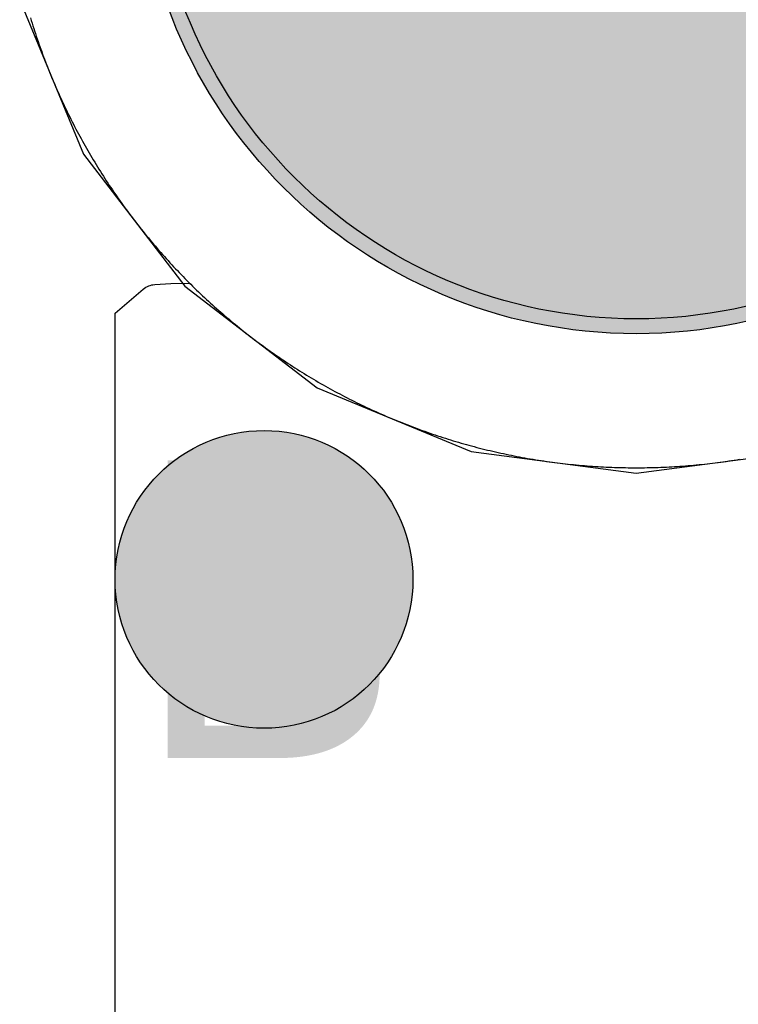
# Model space of a CAD drawing. Header units: millimetres. Extents: x -1.5 to 11.1, y -3 to 5.
# Tile 157 of 256: x 0.4086 to 0.4568, y 2.8215 to 2.8876. Entities that reach past the tile are written whole.
import ezdxf

# ---------------------------------------------------------------- set-up
doc = ezdxf.new("R2010")
doc.units = ezdxf.units.MM
doc.header["$MEASUREMENT"] = 0
for name, color, linetype, true_color in [('BottomLayer', 5, 'Continuous', 0x0000ff), ('BottomSolder', 6, 'Continuous', 0xff00ff), ('DrillDrawing', 1, 'Continuous', 0xff0000), ('Metal_2', 7, 'Continuous', 0x7f0000), ('Metal_3', 7, 'Continuous', 0x3f7f00), ('TopLayer', 1, 'Continuous', 0xff0000), ('TopSolder', 7, 'Continuous', 0x7f007f)]:
    doc.layers.add(name, color=color, linetype=linetype, true_color=true_color)
doc.styles.add('textstyle573', font='txt')

# ---------------------------------------------------------------- blocks, each defined once
blk = doc.blocks.new('USB_I_________5')
at = {"layer": 'BottomLayer', "true_color": 0x0000ff}
h = blk.add_hatch(color=5, dxfattribs=at)
edge = h.paths.add_edge_path(flags=0)
edge.add_arc((-0.4, -0.2), 0.0325, 0, 360)
at = {"layer": 'BottomSolder', "true_color": 0xff00ff}
h = blk.add_hatch(color=6, dxfattribs=at)
edge = h.paths.add_edge_path(flags=0)
edge.add_arc((-0.4, -0.2), 0.0335, 0, 360)
at = {"layer": 'Metal_2', "true_color": 0x7f0000}
h = blk.add_hatch(color=16, dxfattribs=at)
edge = h.paths.add_edge_path(flags=0)
edge.add_arc((-0.4, -0.2), 0.0325, 0, 360)
at = {"layer": 'Metal_3', "true_color": 0x3f7f00}
h = blk.add_hatch(color=76, dxfattribs=at)
edge = h.paths.add_edge_path(flags=0)
edge.add_arc((-0.4, -0.2), 0.0325, 0, 360)
at = {"layer": 'TopLayer', "true_color": 0xff0000}
h = blk.add_hatch(color=1, dxfattribs=at)
edge = h.paths.add_edge_path(flags=0)
edge.add_arc((-0.4, -0.2), 0.0325, 0, 360)
at = {"layer": 'TopSolder', "true_color": 0x7f007f}
h = blk.add_hatch(color=216, dxfattribs=at)
edge = h.paths.add_edge_path(flags=0)
edge.add_arc((-0.4, -0.2), 0.0335, 0, 360)
at = {"layer": 'BottomLayer', "color": 5, "true_color": 0x0000ff}
blk.add_circle((-0.4, -0.2), 0.0325, dxfattribs=at)
at = {"layer": 'BottomSolder', "color": 6, "true_color": 0xff00ff}
blk.add_circle((-0.4, -0.2), 0.0335, dxfattribs=at)
at = {"layer": 'Metal_2', "color": 16, "true_color": 0x7f0000}
blk.add_circle((-0.4, -0.2), 0.0325, dxfattribs=at)
at = {"layer": 'Metal_3', "color": 76, "true_color": 0x3f7f00}
blk.add_circle((-0.4, -0.2), 0.0325, dxfattribs=at)
at = {"layer": 'TopLayer', "color": 1, "true_color": 0xff0000}
blk.add_circle((-0.4, -0.2), 0.0325, dxfattribs=at)
at = {"layer": 'TopSolder', "color": 216, "true_color": 0x7f007f}
blk.add_circle((-0.4, -0.2), 0.0335, dxfattribs=at)

msp = doc.modelspace()

# ---------------------------------------------------------------- hatches: boundary and pattern name
at = {"layer": 'BottomLayer', "true_color": 0x0000ff}
h = msp.add_hatch(color=5, dxfattribs=at)
edge = h.paths.add_edge_path(flags=0)
edge.add_arc((0.425, 2.85), 0.01, 0, 360)
at = {"layer": 'Metal_2', "true_color": 0x7f0000}
h = msp.add_hatch(color=16, dxfattribs=at)
edge = h.paths.add_edge_path(flags=0)
edge.add_arc((0.425, 2.85), 0.01, 0, 360)
at = {"layer": 'Metal_3', "true_color": 0x3f7f00}
h = msp.add_hatch(color=76, dxfattribs=at)
edge = h.paths.add_edge_path(flags=0)
edge.add_arc((0.425, 2.85), 0.01, 0, 360)
at = {"layer": 'TopLayer', "true_color": 0xff0000}
h = msp.add_hatch(color=1, dxfattribs=at)
edge = h.paths.add_edge_path(flags=0)
edge.add_arc((0.425, 2.85), 0.01, 0, 360)

# ---------------------------------------------------------------- linework, layer by layer
at = {"layer": 'BottomLayer'}
for p, q in [((0.408594, 2.888905), (0.412876, 2.878567)), ((0.412876, 2.878567), (0.419689, 2.869689)), ((0.419689, 2.869689), (0.428567, 2.862876)), ((0.428567, 2.862876), (0.438905, 2.858594)), ((0.438905, 2.858594), (0.45, 2.857133)), ((0.45, 2.857133), (0.461095, 2.858594))]:
    msp.add_line(p, q, dxfattribs=at)
at = {"layer": 'BottomLayer', "color": 5, "true_color": 0x0000ff}
msp.add_circle((0.425, 2.85), 0.01, dxfattribs=at)
at = {"layer": 'Metal_2'}
for p, q in [((0.409317, 2.887707), (0.40937, 2.887531)), ((0.40937, 2.887531), (0.409424, 2.887356)), ((0.409424, 2.887356), (0.409479, 2.887181)), ((0.409479, 2.887181), (0.409535, 2.887006)), ((0.409535, 2.887006), (0.409591, 2.886832)), ((0.409591, 2.886832), (0.409649, 2.886658)), ((0.409649, 2.886658), (0.409707, 2.886484)), ((0.409707, 2.886484), (0.409765, 2.88631)), ((0.409765, 2.88631), (0.409825, 2.886136)), ((0.409825, 2.886136), (0.409885, 2.885963)), ((0.409885, 2.885963), (0.409946, 2.88579)), ((0.409946, 2.88579), (0.410008, 2.885617)), ((0.410008, 2.885617), (0.41007, 2.885445)), ((0.41007, 2.885445), (0.410133, 2.885273)), ((0.410133, 2.885273), (0.410197, 2.885101)), ((0.410197, 2.885101), (0.410262, 2.884929)), ((0.410262, 2.884929), (0.410327, 2.884758)), ((0.410327, 2.884758), (0.410393, 2.884587)), ((0.410393, 2.884587), (0.41046, 2.884416)), ((0.41046, 2.884416), (0.410528, 2.884246)), ((0.410528, 2.884246), (0.410596, 2.884075)), ((0.410596, 2.884075), (0.410665, 2.883906)), ((0.410665, 2.883906), (0.410735, 2.883736)), ((0.410735, 2.883736), (0.410806, 2.883567)), ((0.410806, 2.883567), (0.410877, 2.883398)), ((0.410877, 2.883398), (0.410949, 2.883229)), ((0.410949, 2.883229), (0.411022, 2.883061)), ((0.411022, 2.883061), (0.411095, 2.882893)), ((0.411095, 2.882893), (0.411169, 2.882725)), ((0.411169, 2.882725), (0.411244, 2.882557)), ((0.411244, 2.882557), (0.41132, 2.88239)), ((0.41132, 2.88239), (0.411396, 2.882224)), ((0.411396, 2.882224), (0.411473, 2.882057)), ((0.411473, 2.882057), (0.411551, 2.881891)), ((0.411551, 2.881891), (0.41163, 2.881725)), ((0.41163, 2.881725), (0.411709, 2.88156)), ((0.411709, 2.88156), (0.411789, 2.881395)), ((0.411789, 2.881395), (0.411869, 2.88123)), ((0.411869, 2.88123), (0.411951, 2.881066)), ((0.411951, 2.881066), (0.412033, 2.880902)), ((0.412033, 2.880902), (0.412116, 2.880738)), ((0.412116, 2.880738), (0.412199, 2.880575)), ((0.412199, 2.880575), (0.412283, 2.880412)), ((0.412283, 2.880412), (0.412368, 2.880249)), ((0.412368, 2.880249), (0.412454, 2.880087)), ((0.412454, 2.880087), (0.41254, 2.879925)), ((0.41254, 2.879925), (0.412627, 2.879764)), ((0.412627, 2.879764), (0.412715, 2.879603)), ((0.412715, 2.879603), (0.412803, 2.879442)), ((0.412803, 2.879442), (0.412892, 2.879282)), ((0.412892, 2.879282), (0.412982, 2.879122)), ((0.412982, 2.879122), (0.413072, 2.878962)), ((0.413072, 2.878962), (0.413163, 2.878803)), ((0.413163, 2.878803), (0.413255, 2.878644)), ((0.413255, 2.878644), (0.413348, 2.878486)), ((0.413348, 2.878486), (0.413441, 2.878328)), ((0.413441, 2.878328), (0.413535, 2.87817)), ((0.413535, 2.87817), (0.413629, 2.878013)), ((0.413629, 2.878013), (0.413724, 2.877856)), ((0.413724, 2.877856), (0.41382, 2.8777)), ((0.41382, 2.8777), (0.413917, 2.877544)), ((0.413917, 2.877544), (0.414014, 2.877389)), ((0.414014, 2.877389), (0.414112, 2.877233)), ((0.414112, 2.877233), (0.414211, 2.877079)), ((0.414211, 2.877079), (0.41431, 2.876925)), ((0.41431, 2.876925), (0.41441, 2.876771)), ((0.41441, 2.876771), (0.414511, 2.876617)), ((0.414511, 2.876617), (0.414612, 2.876464)), ((0.414612, 2.876464), (0.414714, 2.876312)), ((0.414714, 2.876312), (0.414816, 2.87616)), ((0.414816, 2.87616), (0.414919, 2.876008)), ((0.414919, 2.876008), (0.415023, 2.875857)), ((0.415023, 2.875857), (0.415128, 2.875707)), ((0.415128, 2.875707), (0.415233, 2.875556)), ((0.415233, 2.875556), (0.415339, 2.875406)), ((0.415339, 2.875406), (0.415445, 2.875257)), ((0.415445, 2.875257), (0.415552, 2.875108)), ((0.415552, 2.875108), (0.41566, 2.87496)), ((0.41566, 2.87496), (0.415768, 2.874812)), ((0.415768, 2.874812), (0.415877, 2.874664)), ((0.415877, 2.874664), (0.415987, 2.874517)), ((0.415987, 2.874517), (0.416097, 2.874371)), ((0.416097, 2.874371), (0.416208, 2.874225)), ((0.416208, 2.874225), (0.41632, 2.874079)), ((0.41632, 2.874079), (0.416432, 2.873934)), ((0.416432, 2.873934), (0.416545, 2.873789)), ((0.416545, 2.873789), (0.416658, 2.873645)), ((0.416658, 2.873645), (0.416772, 2.873502)), ((0.416772, 2.873502), (0.416887, 2.873359)), ((0.416887, 2.873359), (0.417002, 2.873216)), ((0.417002, 2.873216), (0.417118, 2.873074)), ((0.417118, 2.873074), (0.417235, 2.872932)), ((0.417235, 2.872932), (0.417352, 2.872791)), ((0.417352, 2.872791), (0.417469, 2.87265)), ((0.417469, 2.87265), (0.417588, 2.87251)), ((0.417588, 2.87251), (0.417707, 2.872371)), ((0.417707, 2.872371), (0.417826, 2.872231)), ((0.417826, 2.872231), (0.417946, 2.872093)), ((0.417946, 2.872093), (0.418067, 2.871955)), ((0.418067, 2.871955), (0.418188, 2.871817)), ((0.418188, 2.871817), (0.41831, 2.87168)), ((0.41831, 2.87168), (0.418433, 2.871544)), ((0.418433, 2.871544), (0.418556, 2.871408)), ((0.418556, 2.871408), (0.418679, 2.871272)), ((0.418679, 2.871272), (0.418804, 2.871137)), ((0.418804, 2.871137), (0.418929, 2.871003)), ((0.418929, 2.871003), (0.419054, 2.870869)), ((0.419054, 2.870869), (0.41918, 2.870736)), ((0.41918, 2.870736), (0.419307, 2.870603)), ((0.419307, 2.870603), (0.419434, 2.870471)), ((0.419434, 2.870471), (0.419561, 2.87034)), ((0.419561, 2.87034), (0.41969, 2.870208)), ((0.41969, 2.870208), (0.419819, 2.870078)), ((0.419819, 2.870078), (0.419948, 2.869948)), ((0.419948, 2.869948), (0.420078, 2.869819)), ((0.420078, 2.869819), (0.420208, 2.86969)), ((0.420208, 2.86969), (0.42034, 2.869561)), ((0.42034, 2.869561), (0.420471, 2.869434)), ((0.420471, 2.869434), (0.420603, 2.869306)), ((0.420603, 2.869306), (0.420736, 2.86918)), ((0.420736, 2.86918), (0.420869, 2.869054)), ((0.420869, 2.869054), (0.421003, 2.868928)), ((0.421003, 2.868928), (0.421137, 2.868804)), ((0.421137, 2.868804), (0.421272, 2.868679)), ((0.421272, 2.868679), (0.421408, 2.868556)), ((0.421408, 2.868556), (0.421544, 2.868433)), ((0.421544, 2.868433), (0.42168, 2.86831)), ((0.42168, 2.86831), (0.421817, 2.868188)), ((0.421817, 2.868188), (0.421955, 2.868067)), ((0.421955, 2.868067), (0.422093, 2.867946)), ((0.422093, 2.867946), (0.422231, 2.867826)), ((0.422231, 2.867826), (0.422371, 2.867707)), ((0.422371, 2.867707), (0.42251, 2.867588)), ((0.42251, 2.867588), (0.42265, 2.867469)), ((0.42265, 2.867469), (0.422791, 2.867351)), ((0.422791, 2.867351), (0.422932, 2.867234)), ((0.422932, 2.867234), (0.423074, 2.867118)), ((0.423074, 2.867118), (0.423216, 2.867002)), ((0.423216, 2.867002), (0.423359, 2.866887)), ((0.423359, 2.866887), (0.423502, 2.866772)), ((0.423502, 2.866772), (0.423645, 2.866658)), ((0.423645, 2.866658), (0.423789, 2.866545)), ((0.423789, 2.866545), (0.423934, 2.866432)), ((0.423934, 2.866432), (0.424079, 2.86632)), ((0.424079, 2.86632), (0.424225, 2.866208)), ((0.424225, 2.866208), (0.424371, 2.866097)), ((0.424371, 2.866097), (0.424517, 2.865987)), ((0.424517, 2.865987), (0.424664, 2.865877)), ((0.424664, 2.865877), (0.424812, 2.865768)), ((0.424812, 2.865768), (0.42496, 2.86566)), ((0.42496, 2.86566), (0.425108, 2.865552)), ((0.425108, 2.865552), (0.425257, 2.865445)), ((0.425257, 2.865445), (0.425407, 2.865339)), ((0.425407, 2.865339), (0.425556, 2.865233)), ((0.425556, 2.865233), (0.425707, 2.865128)), ((0.425707, 2.865128), (0.425857, 2.865023)), ((0.425857, 2.865023), (0.426009, 2.864919)), ((0.426009, 2.864919), (0.42616, 2.864816)), ((0.42616, 2.864816), (0.426312, 2.864714)), ((0.426312, 2.864714), (0.426465, 2.864612)), ((0.426465, 2.864612), (0.426617, 2.86451)), ((0.426617, 2.86451), (0.426771, 2.86441)), ((0.426771, 2.86441), (0.426925, 2.86431)), ((0.426925, 2.86431), (0.427079, 2.864211)), ((0.427079, 2.864211), (0.427234, 2.864112)), ((0.427234, 2.864112), (0.427389, 2.864014)), ((0.427389, 2.864014), (0.427544, 2.863917)), ((0.427544, 2.863917), (0.4277, 2.86382)), ((0.4277, 2.86382), (0.427856, 2.863724)), ((0.427856, 2.863724), (0.428013, 2.863629)), ((0.428013, 2.863629), (0.42817, 2.863535)), ((0.42817, 2.863535), (0.428328, 2.863441)), ((0.428328, 2.863441), (0.428486, 2.863348)), ((0.428486, 2.863348), (0.428644, 2.863255)), ((0.428644, 2.863255), (0.428803, 2.863163)), ((0.428803, 2.863163), (0.428962, 2.863072)), ((0.428962, 2.863072), (0.429122, 2.862982)), ((0.429122, 2.862982), (0.429282, 2.862892)), ((0.429282, 2.862892), (0.429442, 2.862803)), ((0.429442, 2.862803), (0.429603, 2.862715)), ((0.429603, 2.862715), (0.429764, 2.862627)), ((0.429764, 2.862627), (0.429925, 2.86254)), ((0.429925, 2.86254), (0.430087, 2.862454)), ((0.430087, 2.862454), (0.430249, 2.862368)), ((0.430249, 2.862368), (0.430412, 2.862283)), ((0.430412, 2.862283), (0.430575, 2.862199)), ((0.430575, 2.862199), (0.430738, 2.862115)), ((0.430738, 2.862115), (0.430902, 2.862033)), ((0.430902, 2.862033), (0.431066, 2.861951)), ((0.431066, 2.861951), (0.43123, 2.861869)), ((0.43123, 2.861869), (0.431395, 2.861789)), ((0.431395, 2.861789), (0.43156, 2.861709)), ((0.43156, 2.861709), (0.431725, 2.861629)), ((0.431725, 2.861629), (0.431891, 2.861551)), ((0.431891, 2.861551), (0.432057, 2.861473)), ((0.432057, 2.861473), (0.432224, 2.861396)), ((0.432224, 2.861396), (0.43239, 2.86132)), ((0.43239, 2.86132), (0.432557, 2.861244)), ((0.432557, 2.861244), (0.432725, 2.861169)), ((0.432725, 2.861169), (0.432893, 2.861095)), ((0.432893, 2.861095), (0.433061, 2.861022)), ((0.433061, 2.861022), (0.433229, 2.860949)), ((0.433229, 2.860949), (0.433398, 2.860877)), ((0.433398, 2.860877), (0.433567, 2.860806)), ((0.433567, 2.860806), (0.433736, 2.860735)), ((0.433736, 2.860735), (0.433906, 2.860665)), ((0.433906, 2.860665), (0.434076, 2.860596)), ((0.434076, 2.860596), (0.434246, 2.860528)), ((0.434246, 2.860528), (0.434416, 2.86046)), ((0.434416, 2.86046), (0.434587, 2.860393)), ((0.434587, 2.860393), (0.434758, 2.860327)), ((0.434758, 2.860327), (0.434929, 2.860262)), ((0.434929, 2.860262), (0.435101, 2.860197)), ((0.435101, 2.860197), (0.435273, 2.860133)), ((0.435273, 2.860133), (0.435445, 2.86007)), ((0.435445, 2.86007), (0.435617, 2.860008)), ((0.435617, 2.860008), (0.43579, 2.859946)), ((0.43579, 2.859946), (0.435963, 2.859885)), ((0.435963, 2.859885), (0.436136, 2.859825)), ((0.436136, 2.859825), (0.43631, 2.859765)), ((0.43631, 2.859765), (0.436484, 2.859707)), ((0.436484, 2.859707), (0.436658, 2.859649)), ((0.436658, 2.859649), (0.436832, 2.859591)), ((0.436832, 2.859591), (0.437007, 2.859535)), ((0.437007, 2.859535), (0.437181, 2.859479)), ((0.437181, 2.859479), (0.437356, 2.859424)), ((0.437356, 2.859424), (0.437531, 2.85937)), ((0.437531, 2.85937), (0.437707, 2.859317)), ((0.437707, 2.859317), (0.437883, 2.859264)), ((0.437883, 2.859264), (0.438058, 2.859212)), ((0.438058, 2.859212), (0.438235, 2.859161)), ((0.438235, 2.859161), (0.438411, 2.85911)), ((0.438411, 2.85911), (0.438588, 2.859061)), ((0.438588, 2.859061), (0.438764, 2.859012)), ((0.438764, 2.859012), (0.438941, 2.858964)), ((0.438941, 2.858964), (0.439118, 2.858917)), ((0.439118, 2.858917), (0.439296, 2.85887)), ((0.439296, 2.85887), (0.439473, 2.858824)), ((0.439473, 2.858824), (0.439651, 2.858779)), ((0.439651, 2.858779), (0.439829, 2.858735)), ((0.439829, 2.858735), (0.440007, 2.858691)), ((0.440007, 2.858691), (0.440186, 2.858649)), ((0.440186, 2.858649), (0.440364, 2.858607)), ((0.440364, 2.858607), (0.440543, 2.858566)), ((0.440543, 2.858566), (0.440722, 2.858525)), ((0.440722, 2.858525), (0.440901, 2.858485)), ((0.440901, 2.858485), (0.44108, 2.858446)), ((0.44108, 2.858446), (0.44126, 2.858408)), ((0.44126, 2.858408), (0.441439, 2.858371)), ((0.441439, 2.858371), (0.441619, 2.858334)), ((0.441619, 2.858334), (0.441799, 2.858299)), ((0.441799, 2.858299), (0.441979, 2.858264)), ((0.441979, 2.858264), (0.442159, 2.85823)), ((0.442159, 2.85823), (0.442339, 2.858196)), ((0.442339, 2.858196), (0.44252, 2.858163)), ((0.44252, 2.858163), (0.4427, 2.858131)), ((0.4427, 2.858131), (0.442881, 2.8581)), ((0.442881, 2.8581), (0.443062, 2.85807)), ((0.443062, 2.85807), (0.443243, 2.85804)), ((0.443243, 2.85804), (0.443424, 2.858012)), ((0.443424, 2.858012), (0.443605, 2.857984)), ((0.443605, 2.857984), (0.443787, 2.857956)), ((0.443787, 2.857956), (0.443968, 2.85793)), ((0.443968, 2.85793), (0.44415, 2.857905)), ((0.44415, 2.857905), (0.444331, 2.85788)), ((0.455669, 2.85788), (0.45585, 2.857905)), ((0.45585, 2.857905), (0.456032, 2.85793)), ((0.456032, 2.85793), (0.456213, 2.857956)), ((0.456213, 2.857956), (0.456395, 2.857984)), ((0.456395, 2.857984), (0.456576, 2.858012)), ((0.456576, 2.858012), (0.456757, 2.85804)), ((0.456757, 2.85804), (0.456938, 2.85807)), ((0.444331, 2.85788), (0.444513, 2.857856)), ((0.444513, 2.857856), (0.444695, 2.857832)), ((0.444695, 2.857832), (0.444877, 2.85781)), ((0.444877, 2.85781), (0.445059, 2.857788)), ((0.445059, 2.857788), (0.445242, 2.857767)), ((0.445242, 2.857767), (0.445424, 2.857747)), ((0.445424, 2.857747), (0.445606, 2.857728)), ((0.445606, 2.857728), (0.445789, 2.857709)), ((0.445789, 2.857709), (0.445971, 2.857691)), ((0.445971, 2.857691), (0.446154, 2.857674)), ((0.446154, 2.857674), (0.446337, 2.857658)), ((0.446337, 2.857658), (0.446519, 2.857643)), ((0.446519, 2.857643), (0.446702, 2.857628)), ((0.446702, 2.857628), (0.446885, 2.857614)), ((0.446885, 2.857614), (0.447068, 2.857601)), ((0.447068, 2.857601), (0.447251, 2.857589)), ((0.447251, 2.857589), (0.447434, 2.857577)), ((0.447434, 2.857577), (0.447617, 2.857567)), ((0.447617, 2.857567), (0.4478, 2.857557)), ((0.4478, 2.857557), (0.447983, 2.857548)), ((0.447983, 2.857548), (0.448167, 2.85754)), ((0.448167, 2.85754), (0.44835, 2.857532)), ((0.44835, 2.857532), (0.448533, 2.857525)), ((0.448533, 2.857525), (0.448717, 2.857519)), ((0.448717, 2.857519), (0.4489, 2.857514)), ((0.4489, 2.857514), (0.449083, 2.85751)), ((0.449083, 2.85751), (0.449267, 2.857506)), ((0.449267, 2.857506), (0.44945, 2.857503)), ((0.44945, 2.857503), (0.449633, 2.857502)), ((0.449633, 2.857502), (0.449817, 2.8575)), ((0.449817, 2.8575), (0.45, 2.8575)), ((0.45, 2.8575), (0.450184, 2.8575)), ((0.450184, 2.8575), (0.450367, 2.857502)), ((0.450367, 2.857502), (0.45055, 2.857503)), ((0.45055, 2.857503), (0.450734, 2.857506)), ((0.450734, 2.857506), (0.450917, 2.85751)), ((0.450917, 2.85751), (0.4511, 2.857514)), ((0.4511, 2.857514), (0.451284, 2.857519)), ((0.451284, 2.857519), (0.451467, 2.857525)), ((0.451467, 2.857525), (0.45165, 2.857532)), ((0.45165, 2.857532), (0.451834, 2.85754)), ((0.451834, 2.85754), (0.452017, 2.857548)), ((0.452017, 2.857548), (0.4522, 2.857557)), ((0.4522, 2.857557), (0.452383, 2.857567)), ((0.452383, 2.857567), (0.452566, 2.857577)), ((0.452566, 2.857577), (0.452749, 2.857589)), ((0.452749, 2.857589), (0.452932, 2.857601)), ((0.452932, 2.857601), (0.453115, 2.857614)), ((0.453115, 2.857614), (0.453298, 2.857628)), ((0.453298, 2.857628), (0.453481, 2.857643)), ((0.453481, 2.857643), (0.453664, 2.857658)), ((0.453664, 2.857658), (0.453846, 2.857674)), ((0.453846, 2.857674), (0.454029, 2.857691)), ((0.454029, 2.857691), (0.454211, 2.857709)), ((0.454211, 2.857709), (0.454394, 2.857728)), ((0.454394, 2.857728), (0.454576, 2.857747)), ((0.454576, 2.857747), (0.454759, 2.857767)), ((0.454759, 2.857767), (0.454941, 2.857788)), ((0.454941, 2.857788), (0.455123, 2.85781)), ((0.455123, 2.85781), (0.455305, 2.857832)), ((0.455305, 2.857832), (0.455487, 2.857856)), ((0.455487, 2.857856), (0.455669, 2.85788))]:
    msp.add_line(p, q, dxfattribs=at)
at = {"layer": 'Metal_2', "color": 16, "true_color": 0x7f0000}
msp.add_circle((0.425, 2.85), 0.01, dxfattribs=at)
at = {"layer": 'Metal_3'}
for p, q in [((0.417545, 2.869794), (0.417672, 2.86981)), ((0.417672, 2.86981), (0.418737, 2.869874)), ((0.418737, 2.869874), (0.42, 2.869896)), ((0.42, 2.869896), (0.420078, 2.869819)), ((0.420078, 2.869819), (0.420208, 2.86969)), ((0.415, 2.86789), (0.416886, 2.8695)), ((0.416886, 2.8695), (0.416977, 2.869567)), ((0.416977, 2.869567), (0.417069, 2.869625)), ((0.417069, 2.869625), (0.417166, 2.869676)), ((0.417166, 2.869676), (0.417259, 2.869716)), ((0.417259, 2.869716), (0.417353, 2.869749)), ((0.417353, 2.869749), (0.417466, 2.869779)), ((0.417466, 2.869779), (0.417545, 2.869794)), ((0.420208, 2.86969), (0.42034, 2.869561)), ((0.42034, 2.869561), (0.420471, 2.869434)), ((0.420471, 2.869434), (0.420603, 2.869306)), ((0.420603, 2.869306), (0.420736, 2.86918)), ((0.420736, 2.86918), (0.420869, 2.869054)), ((0.420869, 2.869054), (0.421003, 2.868928)), ((0.421003, 2.868928), (0.421137, 2.868804)), ((0.421137, 2.868804), (0.421272, 2.868679)), ((0.421272, 2.868679), (0.421408, 2.868556)), ((0.421408, 2.868556), (0.421544, 2.868433)), ((0.415, 2.7), (0.415, 2.86789)), ((0.421544, 2.868433), (0.42168, 2.86831)), ((0.42168, 2.86831), (0.421817, 2.868188)), ((0.421817, 2.868188), (0.421955, 2.868067)), ((0.421955, 2.868067), (0.422093, 2.867946)), ((0.422093, 2.867946), (0.422231, 2.867826)), ((0.422231, 2.867826), (0.422371, 2.867707)), ((0.422371, 2.867707), (0.42251, 2.867588)), ((0.42251, 2.867588), (0.42265, 2.867469)), ((0.42265, 2.867469), (0.422791, 2.867351)), ((0.422791, 2.867351), (0.422932, 2.867234)), ((0.422932, 2.867234), (0.423074, 2.867118)), ((0.423074, 2.867118), (0.423216, 2.867002)), ((0.423216, 2.867002), (0.423359, 2.866887)), ((0.423359, 2.866887), (0.423502, 2.866772)), ((0.423502, 2.866772), (0.423645, 2.866658)), ((0.423645, 2.866658), (0.423789, 2.866545)), ((0.423789, 2.866545), (0.423934, 2.866432)), ((0.423934, 2.866432), (0.424079, 2.86632)), ((0.424079, 2.86632), (0.424225, 2.866208)), ((0.424225, 2.866208), (0.424371, 2.866097)), ((0.424371, 2.866097), (0.424517, 2.865987)), ((0.424517, 2.865987), (0.424664, 2.865877)), ((0.424664, 2.865877), (0.424812, 2.865768)), ((0.424812, 2.865768), (0.42496, 2.86566)), ((0.42496, 2.86566), (0.425108, 2.865552)), ((0.425108, 2.865552), (0.425257, 2.865445)), ((0.425257, 2.865445), (0.425407, 2.865339)), ((0.425407, 2.865339), (0.425556, 2.865233)), ((0.425556, 2.865233), (0.425707, 2.865128)), ((0.425707, 2.865128), (0.425857, 2.865023)), ((0.425857, 2.865023), (0.426009, 2.864919)), ((0.426009, 2.864919), (0.42616, 2.864816)), ((0.42616, 2.864816), (0.426312, 2.864714)), ((0.426312, 2.864714), (0.426465, 2.864612)), ((0.426465, 2.864612), (0.426617, 2.86451)), ((0.426617, 2.86451), (0.426771, 2.86441)), ((0.426771, 2.86441), (0.426925, 2.86431)), ((0.426925, 2.86431), (0.427079, 2.864211)), ((0.427079, 2.864211), (0.427234, 2.864112)), ((0.427234, 2.864112), (0.427389, 2.864014)), ((0.427389, 2.864014), (0.427544, 2.863917)), ((0.427544, 2.863917), (0.4277, 2.86382)), ((0.4277, 2.86382), (0.427856, 2.863724)), ((0.427856, 2.863724), (0.428013, 2.863629)), ((0.428013, 2.863629), (0.42817, 2.863535)), ((0.42817, 2.863535), (0.428328, 2.863441)), ((0.428328, 2.863441), (0.428486, 2.863348)), ((0.428486, 2.863348), (0.428644, 2.863255)), ((0.428644, 2.863255), (0.428803, 2.863163)), ((0.428803, 2.863163), (0.428962, 2.863072)), ((0.428962, 2.863072), (0.429122, 2.862982)), ((0.429122, 2.862982), (0.429282, 2.862892)), ((0.429282, 2.862892), (0.429442, 2.862803)), ((0.429442, 2.862803), (0.429603, 2.862715)), ((0.429603, 2.862715), (0.429764, 2.862627)), ((0.429764, 2.862627), (0.429925, 2.86254)), ((0.429925, 2.86254), (0.430087, 2.862454)), ((0.430087, 2.862454), (0.430249, 2.862368)), ((0.430249, 2.862368), (0.430412, 2.862283)), ((0.430412, 2.862283), (0.430575, 2.862199)), ((0.430575, 2.862199), (0.430738, 2.862115)), ((0.430738, 2.862115), (0.430902, 2.862033)), ((0.430902, 2.862033), (0.431066, 2.861951)), ((0.431066, 2.861951), (0.43123, 2.861869)), ((0.43123, 2.861869), (0.431395, 2.861789)), ((0.431395, 2.861789), (0.43156, 2.861709)), ((0.43156, 2.861709), (0.431725, 2.861629)), ((0.431725, 2.861629), (0.431891, 2.861551)), ((0.431891, 2.861551), (0.432057, 2.861473)), ((0.432057, 2.861473), (0.432224, 2.861396)), ((0.432224, 2.861396), (0.43239, 2.86132)), ((0.43239, 2.86132), (0.432557, 2.861244)), ((0.432557, 2.861244), (0.432725, 2.861169)), ((0.432725, 2.861169), (0.432893, 2.861095)), ((0.432893, 2.861095), (0.433061, 2.861022)), ((0.433061, 2.861022), (0.433229, 2.860949)), ((0.433229, 2.860949), (0.433398, 2.860877)), ((0.433398, 2.860877), (0.433567, 2.860806)), ((0.433567, 2.860806), (0.433736, 2.860735)), ((0.433736, 2.860735), (0.433906, 2.860665)), ((0.433906, 2.860665), (0.434076, 2.860596)), ((0.434076, 2.860596), (0.434246, 2.860528)), ((0.434246, 2.860528), (0.434416, 2.86046)), ((0.434416, 2.86046), (0.434587, 2.860393)), ((0.434587, 2.860393), (0.434758, 2.860327)), ((0.434758, 2.860327), (0.434929, 2.860262)), ((0.434929, 2.860262), (0.435101, 2.860197)), ((0.435101, 2.860197), (0.435273, 2.860133)), ((0.435273, 2.860133), (0.435445, 2.86007)), ((0.435445, 2.86007), (0.435617, 2.860008)), ((0.435617, 2.860008), (0.43579, 2.859946)), ((0.43579, 2.859946), (0.435963, 2.859885)), ((0.435963, 2.859885), (0.436136, 2.859825)), ((0.436136, 2.859825), (0.43631, 2.859765)), ((0.43631, 2.859765), (0.436484, 2.859707)), ((0.436484, 2.859707), (0.436658, 2.859649)), ((0.436658, 2.859649), (0.436832, 2.859591)), ((0.436832, 2.859591), (0.437007, 2.859535)), ((0.437007, 2.859535), (0.437181, 2.859479)), ((0.437181, 2.859479), (0.437356, 2.859424)), ((0.437356, 2.859424), (0.437531, 2.85937)), ((0.437531, 2.85937), (0.437707, 2.859317)), ((0.437707, 2.859317), (0.437883, 2.859264)), ((0.437883, 2.859264), (0.438058, 2.859212)), ((0.438058, 2.859212), (0.438235, 2.859161)), ((0.438235, 2.859161), (0.438411, 2.85911)), ((0.438411, 2.85911), (0.438588, 2.859061)), ((0.438588, 2.859061), (0.438764, 2.859012)), ((0.438764, 2.859012), (0.438941, 2.858964)), ((0.438941, 2.858964), (0.439118, 2.858917)), ((0.439118, 2.858917), (0.439296, 2.85887)), ((0.439296, 2.85887), (0.439473, 2.858824)), ((0.439473, 2.858824), (0.439651, 2.858779)), ((0.439651, 2.858779), (0.439829, 2.858735)), ((0.439829, 2.858735), (0.440007, 2.858691)), ((0.440007, 2.858691), (0.440186, 2.858649)), ((0.440186, 2.858649), (0.440364, 2.858607)), ((0.440364, 2.858607), (0.440543, 2.858566)), ((0.440543, 2.858566), (0.440722, 2.858525)), ((0.440722, 2.858525), (0.440901, 2.858485)), ((0.440901, 2.858485), (0.44108, 2.858446)), ((0.44108, 2.858446), (0.44126, 2.858408)), ((0.44126, 2.858408), (0.441439, 2.858371)), ((0.441439, 2.858371), (0.441619, 2.858334)), ((0.441619, 2.858334), (0.441799, 2.858299)), ((0.441799, 2.858299), (0.441979, 2.858264)), ((0.441979, 2.858264), (0.442159, 2.85823)), ((0.442159, 2.85823), (0.442339, 2.858196)), ((0.442339, 2.858196), (0.44252, 2.858163)), ((0.44252, 2.858163), (0.4427, 2.858131)), ((0.4427, 2.858131), (0.442881, 2.8581)), ((0.442881, 2.8581), (0.443062, 2.85807)), ((0.443062, 2.85807), (0.443243, 2.85804)), ((0.443243, 2.85804), (0.443424, 2.858012)), ((0.443424, 2.858012), (0.443605, 2.857984)), ((0.443605, 2.857984), (0.443787, 2.857956)), ((0.443787, 2.857956), (0.443968, 2.85793)), ((0.443968, 2.85793), (0.44415, 2.857905)), ((0.44415, 2.857905), (0.444331, 2.85788)), ((0.455669, 2.85788), (0.45585, 2.857905)), ((0.45585, 2.857905), (0.456032, 2.85793)), ((0.456032, 2.85793), (0.456213, 2.857956)), ((0.456213, 2.857956), (0.456395, 2.857984)), ((0.456395, 2.857984), (0.456576, 2.858012)), ((0.456576, 2.858012), (0.456757, 2.85804)), ((0.456757, 2.85804), (0.456938, 2.85807)), ((0.444331, 2.85788), (0.444513, 2.857856)), ((0.444513, 2.857856), (0.444695, 2.857832)), ((0.444695, 2.857832), (0.444877, 2.85781)), ((0.444877, 2.85781), (0.445059, 2.857788)), ((0.445059, 2.857788), (0.445242, 2.857767)), ((0.445242, 2.857767), (0.445424, 2.857747)), ((0.445424, 2.857747), (0.445606, 2.857728)), ((0.445606, 2.857728), (0.445789, 2.857709)), ((0.445789, 2.857709), (0.445971, 2.857691)), ((0.445971, 2.857691), (0.446154, 2.857674)), ((0.446154, 2.857674), (0.446337, 2.857658)), ((0.446337, 2.857658), (0.446519, 2.857643)), ((0.446519, 2.857643), (0.446702, 2.857628)), ((0.446702, 2.857628), (0.446885, 2.857614)), ((0.446885, 2.857614), (0.447068, 2.857601)), ((0.447068, 2.857601), (0.447251, 2.857589)), ((0.447251, 2.857589), (0.447434, 2.857577)), ((0.447434, 2.857577), (0.447617, 2.857567)), ((0.447617, 2.857567), (0.4478, 2.857557)), ((0.4478, 2.857557), (0.447983, 2.857548)), ((0.447983, 2.857548), (0.448167, 2.85754)), ((0.448167, 2.85754), (0.44835, 2.857532)), ((0.44835, 2.857532), (0.448533, 2.857525)), ((0.448533, 2.857525), (0.448717, 2.857519)), ((0.448717, 2.857519), (0.4489, 2.857514)), ((0.4489, 2.857514), (0.449083, 2.85751)), ((0.449083, 2.85751), (0.449267, 2.857506)), ((0.449267, 2.857506), (0.44945, 2.857503)), ((0.44945, 2.857503), (0.449633, 2.857502)), ((0.449633, 2.857502), (0.449817, 2.8575)), ((0.449817, 2.8575), (0.45, 2.8575)), ((0.45, 2.8575), (0.450184, 2.8575)), ((0.450184, 2.8575), (0.450367, 2.857502)), ((0.450367, 2.857502), (0.45055, 2.857503)), ((0.45055, 2.857503), (0.450734, 2.857506)), ((0.450734, 2.857506), (0.450917, 2.85751)), ((0.450917, 2.85751), (0.4511, 2.857514)), ((0.4511, 2.857514), (0.451284, 2.857519)), ((0.451284, 2.857519), (0.451467, 2.857525)), ((0.451467, 2.857525), (0.45165, 2.857532)), ((0.45165, 2.857532), (0.451834, 2.85754)), ((0.451834, 2.85754), (0.452017, 2.857548)), ((0.452017, 2.857548), (0.4522, 2.857557)), ((0.4522, 2.857557), (0.452383, 2.857567)), ((0.452383, 2.857567), (0.452566, 2.857577)), ((0.452566, 2.857577), (0.452749, 2.857589)), ((0.452749, 2.857589), (0.452932, 2.857601)), ((0.452932, 2.857601), (0.453115, 2.857614)), ((0.453115, 2.857614), (0.453298, 2.857628)), ((0.453298, 2.857628), (0.453481, 2.857643)), ((0.453481, 2.857643), (0.453664, 2.857658)), ((0.453664, 2.857658), (0.453846, 2.857674)), ((0.453846, 2.857674), (0.454029, 2.857691)), ((0.454029, 2.857691), (0.454211, 2.857709)), ((0.454211, 2.857709), (0.454394, 2.857728)), ((0.454394, 2.857728), (0.454576, 2.857747)), ((0.454576, 2.857747), (0.454759, 2.857767)), ((0.454759, 2.857767), (0.454941, 2.857788)), ((0.454941, 2.857788), (0.455123, 2.85781)), ((0.455123, 2.85781), (0.455305, 2.857832)), ((0.455305, 2.857832), (0.455487, 2.857856)), ((0.455487, 2.857856), (0.455669, 2.85788))]:
    msp.add_line(p, q, dxfattribs=at)
at = {"layer": 'Metal_3', "color": 76, "true_color": 0x3f7f00}
msp.add_circle((0.425, 2.85), 0.01, dxfattribs=at)
at = {"layer": 'TopLayer'}
for p, q in [((0.409317, 2.887707), (0.40937, 2.887531)), ((0.40937, 2.887531), (0.409424, 2.887356)), ((0.409424, 2.887356), (0.409479, 2.887181)), ((0.409479, 2.887181), (0.409535, 2.887006)), ((0.409535, 2.887006), (0.409591, 2.886832)), ((0.409591, 2.886832), (0.409649, 2.886658)), ((0.409649, 2.886658), (0.409707, 2.886484)), ((0.409707, 2.886484), (0.409765, 2.88631)), ((0.409765, 2.88631), (0.409825, 2.886136)), ((0.409825, 2.886136), (0.409885, 2.885963)), ((0.409885, 2.885963), (0.409946, 2.88579)), ((0.409946, 2.88579), (0.410008, 2.885617)), ((0.410008, 2.885617), (0.41007, 2.885445)), ((0.41007, 2.885445), (0.410133, 2.885273)), ((0.410133, 2.885273), (0.410197, 2.885101)), ((0.410197, 2.885101), (0.410262, 2.884929)), ((0.410262, 2.884929), (0.410327, 2.884758)), ((0.410327, 2.884758), (0.410393, 2.884587)), ((0.410393, 2.884587), (0.41046, 2.884416)), ((0.41046, 2.884416), (0.410528, 2.884246)), ((0.410528, 2.884246), (0.410596, 2.884075)), ((0.410596, 2.884075), (0.410665, 2.883906)), ((0.410665, 2.883906), (0.410735, 2.883736)), ((0.410735, 2.883736), (0.410806, 2.883567)), ((0.410806, 2.883567), (0.410877, 2.883398)), ((0.410877, 2.883398), (0.410949, 2.883229)), ((0.410949, 2.883229), (0.411022, 2.883061)), ((0.411022, 2.883061), (0.411095, 2.882893)), ((0.411095, 2.882893), (0.411169, 2.882725)), ((0.411169, 2.882725), (0.411244, 2.882557)), ((0.411244, 2.882557), (0.41132, 2.88239)), ((0.41132, 2.88239), (0.411396, 2.882224)), ((0.411396, 2.882224), (0.411473, 2.882057)), ((0.411473, 2.882057), (0.411551, 2.881891)), ((0.411551, 2.881891), (0.41163, 2.881725)), ((0.41163, 2.881725), (0.411709, 2.88156)), ((0.411709, 2.88156), (0.411789, 2.881395)), ((0.411789, 2.881395), (0.411869, 2.88123)), ((0.411869, 2.88123), (0.411951, 2.881066)), ((0.411951, 2.881066), (0.412033, 2.880902)), ((0.412033, 2.880902), (0.412116, 2.880738)), ((0.412116, 2.880738), (0.412199, 2.880575)), ((0.412199, 2.880575), (0.412283, 2.880412)), ((0.412283, 2.880412), (0.412368, 2.880249)), ((0.412368, 2.880249), (0.412454, 2.880087)), ((0.412454, 2.880087), (0.41254, 2.879925)), ((0.41254, 2.879925), (0.412627, 2.879764)), ((0.412627, 2.879764), (0.412715, 2.879603)), ((0.412715, 2.879603), (0.412803, 2.879442)), ((0.412803, 2.879442), (0.412892, 2.879282)), ((0.412892, 2.879282), (0.412982, 2.879122)), ((0.412982, 2.879122), (0.413072, 2.878962)), ((0.413072, 2.878962), (0.413163, 2.878803)), ((0.413163, 2.878803), (0.413255, 2.878644)), ((0.413255, 2.878644), (0.413348, 2.878486)), ((0.413348, 2.878486), (0.413441, 2.878328)), ((0.413441, 2.878328), (0.413535, 2.87817)), ((0.413535, 2.87817), (0.413629, 2.878013)), ((0.413629, 2.878013), (0.413724, 2.877856)), ((0.413724, 2.877856), (0.41382, 2.8777)), ((0.41382, 2.8777), (0.413917, 2.877544)), ((0.413917, 2.877544), (0.414014, 2.877389)), ((0.414014, 2.877389), (0.414112, 2.877233)), ((0.414112, 2.877233), (0.414211, 2.877079)), ((0.414211, 2.877079), (0.41431, 2.876925)), ((0.41431, 2.876925), (0.41441, 2.876771)), ((0.41441, 2.876771), (0.414511, 2.876617)), ((0.414511, 2.876617), (0.414612, 2.876464)), ((0.414612, 2.876464), (0.414714, 2.876312)), ((0.414714, 2.876312), (0.414816, 2.87616)), ((0.414816, 2.87616), (0.414919, 2.876008)), ((0.414919, 2.876008), (0.415023, 2.875857)), ((0.415023, 2.875857), (0.415128, 2.875707)), ((0.415128, 2.875707), (0.415233, 2.875556)), ((0.415233, 2.875556), (0.415339, 2.875406)), ((0.415339, 2.875406), (0.415445, 2.875257)), ((0.415445, 2.875257), (0.415552, 2.875108)), ((0.415552, 2.875108), (0.41566, 2.87496)), ((0.41566, 2.87496), (0.415768, 2.874812)), ((0.415768, 2.874812), (0.415877, 2.874664)), ((0.415877, 2.874664), (0.415987, 2.874517)), ((0.415987, 2.874517), (0.416097, 2.874371)), ((0.416097, 2.874371), (0.416208, 2.874225)), ((0.416208, 2.874225), (0.41632, 2.874079)), ((0.41632, 2.874079), (0.416432, 2.873934)), ((0.416432, 2.873934), (0.416545, 2.873789)), ((0.416545, 2.873789), (0.416658, 2.873645)), ((0.416658, 2.873645), (0.416772, 2.873502)), ((0.416772, 2.873502), (0.416887, 2.873359)), ((0.416887, 2.873359), (0.417002, 2.873216)), ((0.417002, 2.873216), (0.417118, 2.873074)), ((0.417118, 2.873074), (0.417235, 2.872932)), ((0.417235, 2.872932), (0.417352, 2.872791)), ((0.417352, 2.872791), (0.417469, 2.87265)), ((0.417469, 2.87265), (0.417588, 2.87251)), ((0.417588, 2.87251), (0.417707, 2.872371)), ((0.417707, 2.872371), (0.417826, 2.872231)), ((0.417826, 2.872231), (0.417946, 2.872093)), ((0.417946, 2.872093), (0.418067, 2.871955)), ((0.418067, 2.871955), (0.418188, 2.871817)), ((0.418188, 2.871817), (0.41831, 2.87168)), ((0.41831, 2.87168), (0.418433, 2.871544)), ((0.418433, 2.871544), (0.418556, 2.871408)), ((0.418556, 2.871408), (0.418679, 2.871272)), ((0.418679, 2.871272), (0.418804, 2.871137)), ((0.418804, 2.871137), (0.418929, 2.871003)), ((0.418929, 2.871003), (0.419054, 2.870869)), ((0.419054, 2.870869), (0.41918, 2.870736)), ((0.41918, 2.870736), (0.419307, 2.870603)), ((0.419307, 2.870603), (0.419434, 2.870471)), ((0.419434, 2.870471), (0.419561, 2.87034)), ((0.419561, 2.87034), (0.41969, 2.870208)), ((0.41969, 2.870208), (0.419819, 2.870078)), ((0.419819, 2.870078), (0.419948, 2.869948)), ((0.419948, 2.869948), (0.420078, 2.869819)), ((0.420078, 2.869819), (0.420208, 2.86969)), ((0.420208, 2.86969), (0.42034, 2.869561)), ((0.42034, 2.869561), (0.420471, 2.869434)), ((0.420471, 2.869434), (0.420603, 2.869306)), ((0.420603, 2.869306), (0.420736, 2.86918)), ((0.420736, 2.86918), (0.420869, 2.869054)), ((0.420869, 2.869054), (0.421003, 2.868928)), ((0.421003, 2.868928), (0.421137, 2.868804)), ((0.421137, 2.868804), (0.421272, 2.868679)), ((0.421272, 2.868679), (0.421408, 2.868556)), ((0.421408, 2.868556), (0.421544, 2.868433)), ((0.421544, 2.868433), (0.42168, 2.86831)), ((0.42168, 2.86831), (0.421817, 2.868188)), ((0.421817, 2.868188), (0.421955, 2.868067)), ((0.421955, 2.868067), (0.422093, 2.867946)), ((0.422093, 2.867946), (0.422231, 2.867826)), ((0.422231, 2.867826), (0.422371, 2.867707)), ((0.422371, 2.867707), (0.42251, 2.867588)), ((0.42251, 2.867588), (0.42265, 2.867469)), ((0.42265, 2.867469), (0.422791, 2.867351)), ((0.422791, 2.867351), (0.422932, 2.867234)), ((0.422932, 2.867234), (0.423074, 2.867118)), ((0.423074, 2.867118), (0.423216, 2.867002)), ((0.423216, 2.867002), (0.423359, 2.866887)), ((0.423359, 2.866887), (0.423502, 2.866772)), ((0.423502, 2.866772), (0.423645, 2.866658)), ((0.423645, 2.866658), (0.423789, 2.866545)), ((0.423789, 2.866545), (0.423934, 2.866432)), ((0.423934, 2.866432), (0.424079, 2.86632)), ((0.424079, 2.86632), (0.424225, 2.866208)), ((0.424225, 2.866208), (0.424371, 2.866097)), ((0.424371, 2.866097), (0.424517, 2.865987)), ((0.424517, 2.865987), (0.424664, 2.865877)), ((0.424664, 2.865877), (0.424812, 2.865768)), ((0.424812, 2.865768), (0.42496, 2.86566)), ((0.42496, 2.86566), (0.425108, 2.865552)), ((0.425108, 2.865552), (0.425257, 2.865445)), ((0.425257, 2.865445), (0.425407, 2.865339)), ((0.425407, 2.865339), (0.425556, 2.865233)), ((0.425556, 2.865233), (0.425707, 2.865128)), ((0.425707, 2.865128), (0.425857, 2.865023)), ((0.425857, 2.865023), (0.426009, 2.864919)), ((0.426009, 2.864919), (0.42616, 2.864816)), ((0.42616, 2.864816), (0.426312, 2.864714)), ((0.426312, 2.864714), (0.426465, 2.864612)), ((0.426465, 2.864612), (0.426617, 2.86451)), ((0.426617, 2.86451), (0.426771, 2.86441)), ((0.426771, 2.86441), (0.426925, 2.86431)), ((0.426925, 2.86431), (0.427079, 2.864211)), ((0.427079, 2.864211), (0.427234, 2.864112)), ((0.427234, 2.864112), (0.427389, 2.864014)), ((0.427389, 2.864014), (0.427544, 2.863917)), ((0.427544, 2.863917), (0.4277, 2.86382)), ((0.4277, 2.86382), (0.427856, 2.863724)), ((0.427856, 2.863724), (0.428013, 2.863629)), ((0.428013, 2.863629), (0.42817, 2.863535)), ((0.42817, 2.863535), (0.428328, 2.863441)), ((0.428328, 2.863441), (0.428486, 2.863348)), ((0.428486, 2.863348), (0.428644, 2.863255)), ((0.428644, 2.863255), (0.428803, 2.863163)), ((0.428803, 2.863163), (0.428962, 2.863072)), ((0.428962, 2.863072), (0.429122, 2.862982)), ((0.429122, 2.862982), (0.429282, 2.862892)), ((0.429282, 2.862892), (0.429442, 2.862803)), ((0.429442, 2.862803), (0.429603, 2.862715)), ((0.429603, 2.862715), (0.429764, 2.862627)), ((0.429764, 2.862627), (0.429925, 2.86254)), ((0.429925, 2.86254), (0.430087, 2.862454)), ((0.430087, 2.862454), (0.430249, 2.862368)), ((0.430249, 2.862368), (0.430412, 2.862283)), ((0.430412, 2.862283), (0.430575, 2.862199)), ((0.430575, 2.862199), (0.430738, 2.862115)), ((0.430738, 2.862115), (0.430902, 2.862033)), ((0.430902, 2.862033), (0.431066, 2.861951)), ((0.431066, 2.861951), (0.43123, 2.861869)), ((0.43123, 2.861869), (0.431395, 2.861789)), ((0.431395, 2.861789), (0.43156, 2.861709)), ((0.43156, 2.861709), (0.431725, 2.861629)), ((0.431725, 2.861629), (0.431891, 2.861551)), ((0.431891, 2.861551), (0.432057, 2.861473)), ((0.432057, 2.861473), (0.432224, 2.861396)), ((0.432224, 2.861396), (0.43239, 2.86132)), ((0.43239, 2.86132), (0.432557, 2.861244)), ((0.432557, 2.861244), (0.432725, 2.861169)), ((0.432725, 2.861169), (0.432893, 2.861095)), ((0.432893, 2.861095), (0.433061, 2.861022)), ((0.433061, 2.861022), (0.433229, 2.860949)), ((0.433229, 2.860949), (0.433398, 2.860877)), ((0.433398, 2.860877), (0.433567, 2.860806)), ((0.433567, 2.860806), (0.433736, 2.860735)), ((0.433736, 2.860735), (0.433906, 2.860665)), ((0.433906, 2.860665), (0.434076, 2.860596)), ((0.434076, 2.860596), (0.434246, 2.860528)), ((0.434246, 2.860528), (0.434416, 2.86046)), ((0.434416, 2.86046), (0.434587, 2.860393)), ((0.434587, 2.860393), (0.434758, 2.860327)), ((0.434758, 2.860327), (0.434929, 2.860262)), ((0.434929, 2.860262), (0.435101, 2.860197)), ((0.435101, 2.860197), (0.435273, 2.860133)), ((0.435273, 2.860133), (0.435445, 2.86007)), ((0.435445, 2.86007), (0.435617, 2.860008)), ((0.435617, 2.860008), (0.43579, 2.859946)), ((0.43579, 2.859946), (0.435963, 2.859885)), ((0.435963, 2.859885), (0.436136, 2.859825)), ((0.436136, 2.859825), (0.43631, 2.859765)), ((0.43631, 2.859765), (0.436484, 2.859707)), ((0.436484, 2.859707), (0.436658, 2.859649)), ((0.436658, 2.859649), (0.436832, 2.859591)), ((0.436832, 2.859591), (0.437007, 2.859535)), ((0.437007, 2.859535), (0.437181, 2.859479)), ((0.437181, 2.859479), (0.437356, 2.859424)), ((0.437356, 2.859424), (0.437531, 2.85937)), ((0.437531, 2.85937), (0.437707, 2.859317)), ((0.437707, 2.859317), (0.437883, 2.859264)), ((0.437883, 2.859264), (0.438058, 2.859212)), ((0.438058, 2.859212), (0.438235, 2.859161)), ((0.438235, 2.859161), (0.438411, 2.85911)), ((0.438411, 2.85911), (0.438588, 2.859061)), ((0.438588, 2.859061), (0.438764, 2.859012)), ((0.438764, 2.859012), (0.438941, 2.858964)), ((0.438941, 2.858964), (0.439118, 2.858917)), ((0.439118, 2.858917), (0.439296, 2.85887)), ((0.439296, 2.85887), (0.439473, 2.858824)), ((0.439473, 2.858824), (0.439651, 2.858779)), ((0.439651, 2.858779), (0.439829, 2.858735)), ((0.439829, 2.858735), (0.440007, 2.858691)), ((0.440007, 2.858691), (0.440186, 2.858649)), ((0.440186, 2.858649), (0.440364, 2.858607)), ((0.440364, 2.858607), (0.440543, 2.858566)), ((0.440543, 2.858566), (0.440722, 2.858525)), ((0.440722, 2.858525), (0.440901, 2.858485)), ((0.440901, 2.858485), (0.44108, 2.858446)), ((0.44108, 2.858446), (0.44126, 2.858408)), ((0.44126, 2.858408), (0.441439, 2.858371)), ((0.441439, 2.858371), (0.441619, 2.858334)), ((0.441619, 2.858334), (0.441799, 2.858299)), ((0.441799, 2.858299), (0.441979, 2.858264)), ((0.441979, 2.858264), (0.442159, 2.85823)), ((0.442159, 2.85823), (0.442339, 2.858196)), ((0.442339, 2.858196), (0.44252, 2.858163)), ((0.44252, 2.858163), (0.4427, 2.858131)), ((0.4427, 2.858131), (0.442881, 2.8581)), ((0.442881, 2.8581), (0.443062, 2.85807)), ((0.443062, 2.85807), (0.443243, 2.85804)), ((0.443243, 2.85804), (0.443424, 2.858012)), ((0.443424, 2.858012), (0.443605, 2.857984)), ((0.443605, 2.857984), (0.443787, 2.857956)), ((0.443787, 2.857956), (0.443968, 2.85793)), ((0.443968, 2.85793), (0.44415, 2.857905)), ((0.44415, 2.857905), (0.444331, 2.85788)), ((0.455669, 2.85788), (0.45585, 2.857905)), ((0.45585, 2.857905), (0.456032, 2.85793)), ((0.456032, 2.85793), (0.456213, 2.857956)), ((0.456213, 2.857956), (0.456395, 2.857984)), ((0.456395, 2.857984), (0.456576, 2.858012)), ((0.456576, 2.858012), (0.456757, 2.85804)), ((0.456757, 2.85804), (0.456938, 2.85807)), ((0.444331, 2.85788), (0.444513, 2.857856)), ((0.444513, 2.857856), (0.444695, 2.857832)), ((0.444695, 2.857832), (0.444877, 2.85781)), ((0.444877, 2.85781), (0.445059, 2.857788)), ((0.445059, 2.857788), (0.445242, 2.857767)), ((0.445242, 2.857767), (0.445424, 2.857747)), ((0.445424, 2.857747), (0.445606, 2.857728)), ((0.445606, 2.857728), (0.445789, 2.857709)), ((0.445789, 2.857709), (0.445971, 2.857691)), ((0.445971, 2.857691), (0.446154, 2.857674)), ((0.446154, 2.857674), (0.446337, 2.857658)), ((0.446337, 2.857658), (0.446519, 2.857643)), ((0.446519, 2.857643), (0.446702, 2.857628)), ((0.446702, 2.857628), (0.446885, 2.857614)), ((0.446885, 2.857614), (0.447068, 2.857601)), ((0.447068, 2.857601), (0.447251, 2.857589)), ((0.447251, 2.857589), (0.447434, 2.857577)), ((0.447434, 2.857577), (0.447617, 2.857567)), ((0.447617, 2.857567), (0.4478, 2.857557)), ((0.4478, 2.857557), (0.447983, 2.857548)), ((0.447983, 2.857548), (0.448167, 2.85754)), ((0.448167, 2.85754), (0.44835, 2.857532)), ((0.44835, 2.857532), (0.448533, 2.857525)), ((0.448533, 2.857525), (0.448717, 2.857519)), ((0.448717, 2.857519), (0.4489, 2.857514)), ((0.4489, 2.857514), (0.449083, 2.85751)), ((0.449083, 2.85751), (0.449267, 2.857506)), ((0.449267, 2.857506), (0.44945, 2.857503)), ((0.44945, 2.857503), (0.449633, 2.857502)), ((0.449633, 2.857502), (0.449817, 2.8575)), ((0.449817, 2.8575), (0.45, 2.8575)), ((0.45, 2.8575), (0.450184, 2.8575)), ((0.450184, 2.8575), (0.450367, 2.857502)), ((0.450367, 2.857502), (0.45055, 2.857503)), ((0.45055, 2.857503), (0.450734, 2.857506)), ((0.450734, 2.857506), (0.450917, 2.85751)), ((0.450917, 2.85751), (0.4511, 2.857514)), ((0.4511, 2.857514), (0.451284, 2.857519)), ((0.451284, 2.857519), (0.451467, 2.857525)), ((0.451467, 2.857525), (0.45165, 2.857532)), ((0.45165, 2.857532), (0.451834, 2.85754)), ((0.451834, 2.85754), (0.452017, 2.857548)), ((0.452017, 2.857548), (0.4522, 2.857557)), ((0.4522, 2.857557), (0.452383, 2.857567)), ((0.452383, 2.857567), (0.452566, 2.857577)), ((0.452566, 2.857577), (0.452749, 2.857589)), ((0.452749, 2.857589), (0.452932, 2.857601)), ((0.452932, 2.857601), (0.453115, 2.857614)), ((0.453115, 2.857614), (0.453298, 2.857628)), ((0.453298, 2.857628), (0.453481, 2.857643)), ((0.453481, 2.857643), (0.453664, 2.857658)), ((0.453664, 2.857658), (0.453846, 2.857674)), ((0.453846, 2.857674), (0.454029, 2.857691)), ((0.454029, 2.857691), (0.454211, 2.857709)), ((0.454211, 2.857709), (0.454394, 2.857728)), ((0.454394, 2.857728), (0.454576, 2.857747)), ((0.454576, 2.857747), (0.454759, 2.857767)), ((0.454759, 2.857767), (0.454941, 2.857788)), ((0.454941, 2.857788), (0.455123, 2.85781)), ((0.455123, 2.85781), (0.455305, 2.857832)), ((0.455305, 2.857832), (0.455487, 2.857856)), ((0.455487, 2.857856), (0.455669, 2.85788))]:
    msp.add_line(p, q, dxfattribs=at)
at = {"layer": 'TopLayer', "color": 1, "true_color": 0xff0000}
msp.add_circle((0.425, 2.85), 0.01, dxfattribs=at)

# ---------------------------------------------------------------- block references
at = {"rotation": 270}
msp.add_blockref('USB_I_________5', (0.65, 2.5), dxfattribs=at)

# ---------------------------------------------------------------- texts
at = {"layer": 'DrillDrawing', "style": 'textstyle573'}
msp.add_text('B', height=0.02, dxfattribs=at).set_placement((0.416336, 2.838003))

doc.saveas('drawing.dxf')
